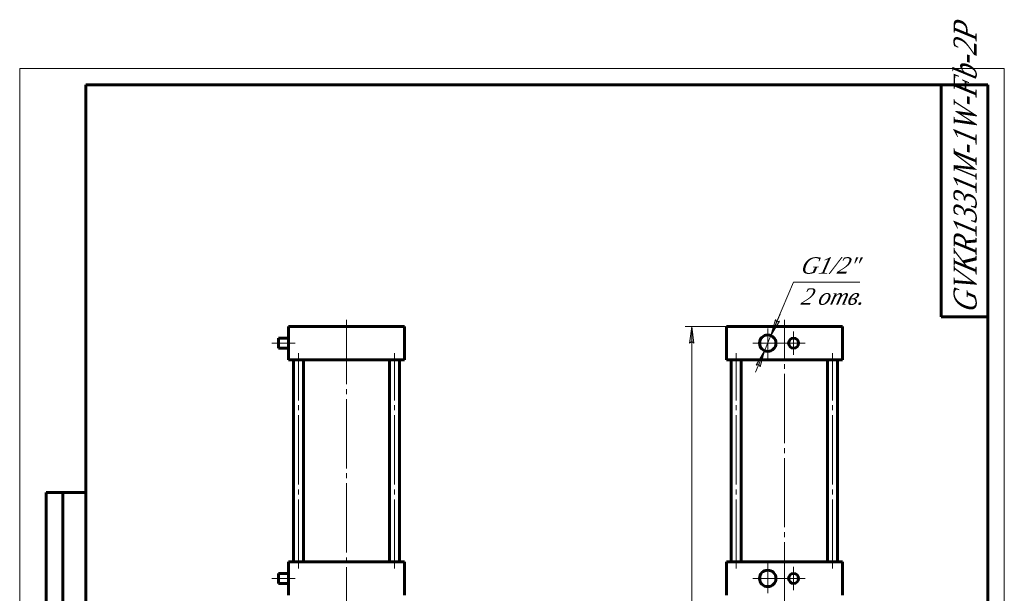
# Model space of a CAD drawing. Header units: millimetres. Extents: x -14 to 297, y 0 to 435.
# Tile 3 of 3: x 0 to 297, y 262 to 435. Entities that reach past the tile are written whole.
import ezdxf

# ---------------------------------------------------------------- set-up
doc = ezdxf.new("R2010")
doc.units = ezdxf.units.MM
for name, pattern in [('K5LT_AXLED', [25.370941, 20.870941, -1.5, 1.5, -1.5]), ('K5LT_BASIC', [0]), ('K5LT_THIN', [0])]:
    doc.linetypes.add(name, pattern=pattern)
doc.layers.add('Системный слой', color=7, linetype='Continuous')
doc.layers.add('Системный слой (1)', color=251, linetype='Continuous', true_color=0x6c6c6c)
doc.styles.add('KDIMTEXTSTYLE', font='txt', dxfattribs={"width": 0.96, "oblique": 15, "height": 5})
doc.styles.add('KTEXTSTYLE', font='txt', dxfattribs={"width": 0.96, "height": 5})
doc.dimstyles.new('KDIMSTYLE (0.25)', dxfattribs={"dimtxt": 5, "dimasz": 1, "dimexe": 2, "dimexo": 0, "dimgap": 1, "dimtad": 1, "dimlfac": 4, "dimtxsty": 'KDIMTEXTSTYLE', "dimsah": 1, "dimcen": 0, "dimdle": 1, "dimadec": 0, "dimazin": 0, "dimtfac": 0.667, "dimtmove": 0, "dimatfit": 3, "dimfxl": 1, "dimtvp": 1, "dimtolj": 1, "dimtzin": 0, "dimarcsym": 0})

# ---------------------------------------------------------------- blocks, each defined once
blk = doc.blocks.new('U0')
at = {"layer": 'Системный слой (1)', "color": 143, "linetype": 'K5LT_BASIC', "lineweight": 60, "true_color": 0x33acca}
for p, q in [((78.06, 337.07), (78.06, 338.57)), ((78.06, 335.57), (78.06, 337.07))]:
    blk.add_line(p, q, dxfattribs=at)
blk = doc.blocks.new('U1')
at = {"layer": 'Системный слой (1)', "color": 143, "linetype": 'K5LT_BASIC', "lineweight": 60, "true_color": 0x33acca}
for p, q in [((78.06, 266.07), (78.06, 267.57)), ((78.06, 264.57), (78.06, 266.07))]:
    blk.add_line(p, q, dxfattribs=at)
blk = doc.blocks.new('U10')
at = {"layer": 'Системный слой (1)', "color": 30, "linetype": 'K5LT_AXLED', "lineweight": 18, "true_color": 0xff8000}
for q in [(98.56, 344.07), (70.19, 147.07), (126.94, 147.07), (98.56, 118.69)]:
    blk.add_line((98.56, 147.07), q, dxfattribs=at)
blk = doc.blocks.new('D6')
at = {"layer": 'Системный слой (1)'}
for points in [[(226.62, 339.35), (229.18, 343.69), (228.37, 343.49), (227.96, 344.21)], [(223.34, 329.93), (224.69, 334.79), (222.13, 330.44), (222.93, 330.65)]]:
    blk.add_hatch(color=7, dxfattribs=at).paths.add_polyline_path(points)
at = {"layer": 'Системный слой (1)', "color": 7, "linetype": 'K5LT_THIN', "lineweight": 18, "true_color": 0xffffff}
for p, q in [((226.62, 339.35), (233.44, 355.45)), ((226.62, 339.35), (229.35, 345.79)), ((227.96, 344.21), (226.62, 339.35)), ((226.62, 339.35), (229.18, 343.69)), ((228.37, 343.49), (227.96, 344.21)), ((229.18, 343.69), (228.37, 343.49)), ((224.69, 334.79), (226.62, 339.35)), ((224.69, 334.79), (221.96, 328.34)), ((224.69, 334.79), (222.13, 330.44)), ((223.34, 329.93), (224.69, 334.79)), ((222.13, 330.44), (222.93, 330.65)), ((222.93, 330.65), (223.34, 329.93))]:
    blk.add_line(p, q, dxfattribs=at)
blk.add_wipeout([(235.44, 347.07), (235.44, 363.83), (250.81, 363.83), (250.81, 347.07)]).dxf.layer = 'Системный слой (1)'
blk.add_line((233.44, 355.45), (253.45, 355.45), dxfattribs=at)
at = {"layer": 'Системный слой (1)', "color": 7, "char_height": 5, "attachment_point": 1, "style": 'KTEXTSTYLE'}
for s, insert in [('\\fArial|b0|c204|p34;\\H5.0;\\W1.000;\\Q15;\\fGOST Type AU|b0|i0|c204|p34;\\Q15;\\W0.960;G1/2"', (235.44, 363.03)), ('\\fArial|b0|c204|p34;\\H5.0;\\W1.000;\\Q15;\\fGOST Type AU|b0|i0|c204|p34;\\Q15;\\W0.960;2 отв.', (235.44, 353.65))]:
    blk.add_mtext(s, dxfattribs=dict(at, insert=insert))
blk = doc.blocks.new('KDIMARROW_01')
at = {"layer": 'Системный слой'}
blk.add_hatch(color=0, dxfattribs=at).paths.add_polyline_path([(0, 0), (-5, 0.66), (-4.5, 0), (-5, -0.66)])
at = {"layer": 'Системный слой', "color": 0, "linetype": 'K5LT_THIN', "lineweight": 18}
for p, q in [((-4.5, 0), (-5, 0.66)), ((-5, 0.66), (0, 0)), ((0, 0), (-5, -0.66)), ((-5, -0.66), (-4.5, 0))]:
    blk.add_line(p, q, dxfattribs=at)
at = {"layer": 'Системный слой (1)', "color": 0, "linetype": 'K5LT_THIN', "lineweight": 18}
blk.add_line((98.56, 147.07), (98.31, 147.07), dxfattribs=at)
blk = doc.blocks.new('U14')
at = {"layer": 'Системный слой (1)', "color": 30, "linetype": 'K5LT_AXLED', "lineweight": 18, "true_color": 0xff8000}
for q in [(225.65, 270.54), (221.18, 266.07), (230.13, 266.07), (225.65, 261.59)]:
    blk.add_line((225.65, 266.07), q, dxfattribs=at)
blk = doc.blocks.new('U15')
at = {"layer": 'Системный слой (1)', "color": 30, "linetype": 'K5LT_AXLED', "lineweight": 18, "true_color": 0xff8000}
for q in [(225.65, 341.54), (221.18, 337.07), (230.13, 337.07), (225.65, 332.59)]:
    blk.add_line((225.65, 337.07), q, dxfattribs=at)
blk = doc.blocks.new('U16')
at = {"layer": 'Системный слой (1)', "color": 30, "linetype": 'K5LT_AXLED', "lineweight": 18, "true_color": 0xff8000}
for q in [(233.44, 269.57), (229.94, 266.07), (236.94, 266.07), (233.44, 262.57)]:
    blk.add_line((233.44, 266.07), q, dxfattribs=at)
blk = doc.blocks.new('U17')
at = {"layer": 'Системный слой (1)', "color": 30, "linetype": 'K5LT_AXLED', "lineweight": 18, "true_color": 0xff8000}
for q in [(233.44, 340.57), (229.94, 337.07), (236.94, 337.07), (233.44, 333.57)]:
    blk.add_line((233.44, 337.07), q, dxfattribs=at)
blk = doc.blocks.new('D8')
at = {"layer": 'Системный слой (1)'}
for points in [[(203.39, 337.07), (202.73, 342.07), (202.07, 337.07), (202.73, 337.57)], [(202.73, 147.07), (203.39, 152.07), (202.73, 151.57), (202.07, 152.07)]]:
    blk.add_hatch(color=7, dxfattribs=at).paths.add_polyline_path(points)
at = {"layer": 'Системный слой (1)', "color": 7, "linetype": 'K5LT_THIN', "lineweight": 18, "true_color": 0xffffff}
for p, q in [((215.65, 342.07), (200.73, 342.07)), ((202.07, 337.07), (202.73, 342.07)), ((202.73, 342.07), (203.39, 337.07)), ((202.73, 337.57), (202.07, 337.07)), ((203.39, 337.07), (202.73, 337.57)), ((202.73, 147.07), (202.07, 152.07)), ((202.07, 152.07), (202.73, 151.57)), ((202.73, 151.57), (203.39, 152.07)), ((203.39, 152.07), (202.73, 147.07)), ((224.28, 147.07), (200.73, 147.07))]:
    blk.add_line(p, q, dxfattribs=at)
blk.add_wipeout([(201.73, 238.9), (194.35, 238.9), (194.35, 249.79), (201.73, 249.79)]).dxf.layer = 'Системный слой (1)'
blk.add_line((202.73, 342.07), (202.73, 147.07), dxfattribs=at)
at = {"layer": 'Системный слой (1)', "color": 7, "insert": (195.14, 238.9), "char_height": 5, "attachment_point": 1, "rotation": 90, "style": 'KTEXTSTYLE'}
blk.add_mtext('\\fArial|b0|c204|p34;\\H5.0;\\W1.000;\\Q15;\\fGOST Type AU|b0|i0|c204|p34;\\Q15;\\W0.960;780', dxfattribs=at)
blk = doc.blocks.new('U18')
at = {"color": 7, "linetype": 'K5LT_THIN', "lineweight": 18, "true_color": 0xffffff}
for p, q in [((0, 0), (0, 420)), ((0, 420), (297, 420)), ((297, 420), (297, 0)), ((107, 55), (172, 55)), ((107, 50), (172, 50)), ((107, 45), (172, 45)), ((246.96, 25), (246.96, 40)), ((251.98, 25), (251.98, 40)), ((107, 30), (172, 30)), ((107, 25), (172, 25)), ((107, 20), (172, 20)), ((107, 15), (172, 15)), ((107, 10), (172, 10)), ((297, 0), (0, 0))]:
    blk.add_line(p, q, dxfattribs=at)
at = {"color": 143, "linetype": 'K5LT_BASIC', "lineweight": 60, "true_color": 0x33acca}
for p, q in [((20, 5), (20, 415)), ((20, 415), (292, 415)), ((278, 345), (278, 415)), ((292, 415), (292, 5)), ((292, 345), (278, 345)), ((8, 172), (8, 292)), ((20, 292), (8, 292)), ((13, 172), (13, 292)), ((20, 232), (8, 232)), ((20, 172), (8, 172)), ((8, 5), (8, 150)), ((20, 150), (8, 150)), ((13, 5), (13, 150)), ((20, 115), (8, 115)), ((20, 90), (8, 90)), ((20, 65), (8, 65)), ((107, 60), (292, 60)), ((107, 5), (107, 60)), ((114, 35), (114, 60)), ((124, 5), (124, 60)), ((147, 5), (147, 60)), ((162, 5), (162, 60)), ((172, 5), (172, 60)), ((172, 45), (292, 45)), ((242, 5), (242, 45)), ((257, 25), (257, 45)), ((274, 25), (274, 45)), ((107, 40), (172, 40)), ((242, 40), (257, 40)), ((257, 40), (292, 40)), ((107, 35), (172, 35)), ((20, 30), (8, 30)), ((242, 25), (292, 25)), ((262.57, 20), (262.57, 25)), ((172, 20), (242, 20)), ((242, 20), (292, 20)), ((20, 5), (8, 5)), ((292, 5), (20, 5))]:
    blk.add_line(p, q, dxfattribs=at)
at = {"color": 7, "attachment_point": 1, "rotation": 90, "style": 'KTEXTSTYLE'}
for s, insert, char_height in [('\\fArial|b0|c204|p34;\\H5.0;\\W1.000;\\Q15;\\fGOST Type AU|b0|i0|c204|p34;\\Q15;\\W0.823;\\H7.00;GVKR1331M-1W-Fb-2P', (281.64, 346.19), 7), ('\\fArial|b0|c204|p34;\\H5.0;\\W1.000;\\Q15;\\fGOST Type AU|b0|i0|c204|p34;\\Q15;\\W0.960;\\H3.50;Подп. и дата', (8.82, 120.66), 3.5), ('\\fArial|b0|c204|p34;\\H5.0;\\W1.000;\\Q15;\\fGOST Type AU|b0|i0|c204|p34;\\Q15;\\W0.960;\\H3.50;Подп. и дата', (8.82, 35.66), 3.5), ('\\fArial|b0|c204|p34;\\H5.0;\\W1.000;\\Q15;\\fGOST Type AU|b0|i0|c204|p34;\\Q15;\\W0.960;\\H3.50;Инв. № подл.', (8.82, 6.57), 3.5)]:
    blk.add_mtext(s, dxfattribs=dict(at, insert=insert, char_height=char_height))
at = {"color": 7, "attachment_point": 1, "style": 'KTEXTSTYLE'}
for s, insert, char_height in [('\\fArial|b0|c204|p34;\\H5.0;\\W1.000;\\Q15;\\fGOST Type AU|b0|i0|c204|p34;\\Q15;\\W0.960;\\H7.00;GVKR1331M-1W-Fb-2P', (192.57, 55.86), 7), ('\\fArial|b0|c204|p34;\\H5.0;\\W1.000;\\Q15;\\fGOST Type AU|b0|i0|c204|p34;\\Q15;\\W0.960;Задвижка шиберная с', (179.04, 41.21), 5), ('\\fArial|b0|c204|p34;\\H5.0;\\W1.000;\\Q15;\\fGOST Type AU|b0|i0|c204|p34;\\Q15;\\W0.960;\\H3.50;Лит.', (245.47, 44.18), 3.5), ('\\fArial|b0|c204|p34;\\H5.0;\\W1.000;\\Q15;\\fGOST Type AU|b0|i0|c204|p34;\\Q15;\\W0.960;\\H3.50;Масса', (259.58, 44.18), 3.5), ('\\fArial|b0|c204|p34;\\H5.0;\\W1.000;\\Q15;\\fGOST Type AU|b0|i0|c204|p34;\\Q15;\\W0.926;\\H3.50;Масштаб', (274.52, 44.18), 3.5), ('\\fArial|b0|c204|p34;\\H5.0;\\W1.000;\\Q15;\\fGOST Type AU|b0|i0|c204|p34;\\Q15;\\W0.786;\\H3.50;Изм.', (107.62, 39.18), 3.5), ('\\fArial|b0|c204|p34;\\H5.0;\\W1.000;\\Q15;\\fGOST Type AU|b0|i0|c204|p34;\\Q15;\\W0.800;\\H3.50;Лист', (114.61, 39.18), 3.5), ('\\fArial|b0|c204|p34;\\H5.0;\\W1.000;\\Q15;\\fGOST Type AU|b0|i0|c204|p34;\\Q15;\\W0.960;\\H3.50;№ докум.', (127.63, 39.18), 3.5), ('\\fArial|b0|c204|p34;\\H5.0;\\W1.000;\\Q15;\\fGOST Type AU|b0|i0|c204|p34;\\Q15;\\W0.960;\\H3.50;Подп.', (150.1, 39.18), 3.5), ('\\fArial|b0|c204|p34;\\H5.0;\\W1.000;\\Q15;\\fGOST Type AU|b0|i0|c204|p34;\\Q15;\\W0.800;\\H3.50;Дата', (162.61, 39.18), 3.5), ('\\fArial|b0|c204|p34;\\H5.0;\\W1.000;\\Q15;\\fGOST Type AU|b0|i0|c204|p34;\\Q15;\\W0.960;\\H3.50;Разраб.', (107.5, 34.18), 3.5), ('\\fArial|b0|c204|p34;\\H5.0;\\W1.000;\\Q15;\\fGOST Type AU|b0|i0|c204|p34;\\Q15;\\W0.960;23', (261.55, 34.9), 5), ('\\fArial|b0|c204|p34;\\H5.0;\\W1.000;\\Q15;\\fGOST Type AU|b0|i0|c204|p34;\\Q15;\\W0.960;{\\c16737820;1:4}', (278.98, 34.9), 5), ('\\fArial|b0|c204|p34;\\H5.0;\\W1.000;\\Q15;\\fGOST Type AU|b0|i0|c204|p34;\\Q15;\\W0.960;\\H3.50;Пров.', (107.5, 29.18), 3.5), ('\\fArial|b0|c204|p34;\\H5.0;\\W1.000;\\Q15;\\fGOST Type AU|b0|i0|c204|p34;\\Q15;\\W0.960;\\H3.50;Т.контр.', (107.5, 24.18), 3.5), ('\\fArial|b0|c204|p34;\\H5.0;\\W1.000;\\Q15;\\fGOST Type AU|b0|i0|c204|p34;\\Q15;\\W0.960;\\H3.50;Лист', (243.32, 24.18), 3.5), ('\\fArial|b0|c204|p34;\\H5.0;\\W1.000;\\Q15;\\fGOST Type AU|b0|i0|c204|p34;\\Q15;\\W0.960;\\H3.50;Листов', (264.36, 24.18), 3.5), ('\\fArial|b0|c204|p34;\\H5.0;\\W1.000;\\Q15;\\fGOST Type AU|b0|i0|c204|p34;\\Q15;\\W0.960;\\H3.50;1', (284.91, 24.18), 3.5), ('\\fArial|b0|c204|p34;\\H5.0;\\W1.000;\\Q15;\\fGOST Type AU|b0|i0|c204|p34;\\Q15;\\W0.960;\\H3.50;Н.контр.', (107.5, 14.18), 3.5), ('\\fArial|b0|c204|p34;\\H5.0;\\W1.000;\\Q15;\\fGOST Type AU|b0|i0|c204|p34;\\Q15;\\W0.960;\\H3.50;Утв.', (107.5, 9.18), 3.5), ('\\fArial|b0|c204|p34;\\H5.0;\\W1.000;\\Q15;\\fGOST Type AU|b0|i0|c204|p34;\\Q15;\\W0.960;\\H3.50;Копировал', (182.5, 4.18), 3.5), ('\\fArial|b0|c204|p34;\\H5.0;\\W1.000;\\Q15;\\fGOST Type AU|b0|i0|c204|p34;\\Q15;\\W0.960;\\H3.50;Формат', (252.5, 4.18), 3.5), ('\\fArial|b0|c204|p34;\\H5.0;\\W1.000;\\Q15;\\fGOST Type AU|b0|i0|c204|p34;\\Q15;\\W0.960;\\H3.50;A3', (272.5, 4.18), 3.5)]:
    blk.add_mtext(s, dxfattribs=dict(at, insert=insert, char_height=char_height))

msp = doc.modelspace()

# ---------------------------------------------------------------- linework, layer by layer
at = {"layer": 'Системный слой (1)', "color": 143, "linetype": 'K5LT_BASIC', "lineweight": 60, "true_color": 0x33acca}
for p, q in [((81.0609, 332.0678), (81.0609, 342.0678)), ((81.0609, 342.0678), (83.5609, 342.0678)), ((83.5609, 342.0678), (113.5609, 342.0678)), ((113.5609, 342.0678), (116.0609, 342.0678)), ((116.0609, 332.0678), (116.0609, 342.0678)), ((213.1527, 342.0678), (215.6527, 342.0678)), ((213.1527, 332.0678), (213.1527, 342.0678)), ((215.6527, 342.0678), (245.6527, 342.0678)), ((245.6527, 342.0678), (248.1527, 342.0678)), ((248.1527, 332.0678), (248.1527, 342.0678)), ((81.0609, 338.5678), (78.0609, 338.5678)), ((81.0609, 335.5678), (78.0609, 335.5678)), ((83.5609, 332.0678), (81.0609, 332.0678)), ((82.5652, 271.0678), (82.5652, 332.0678)), ((83.5609, 332.0678), (113.5609, 332.0678)), ((85.5652, 271.0678), (85.5652, 332.0678)), ((111.5566, 271.0678), (111.5566, 332.0678)), ((116.0609, 332.0678), (113.5609, 332.0678)), ((114.5566, 271.0678), (114.5566, 332.0678)), ((215.6527, 332.0678), (213.1527, 332.0678)), ((214.657, 271.0678), (214.657, 332.0678)), ((215.6527, 332.0678), (245.6527, 332.0678)), ((217.657, 271.0678), (217.657, 332.0678)), ((243.6484, 271.0678), (243.6484, 332.0678)), ((248.1527, 332.0678), (245.6527, 332.0678)), ((246.6484, 271.0678), (246.6484, 332.0678)), ((81.0609, 261.0678), (81.0609, 271.0678)), ((81.0609, 271.0678), (83.5609, 271.0678)), ((83.5609, 271.0678), (113.5609, 271.0678)), ((113.5609, 271.0678), (116.0609, 271.0678)), ((116.0609, 261.0678), (116.0609, 271.0678)), ((213.1527, 261.0678), (213.1527, 271.0678)), ((213.1527, 271.0678), (215.6527, 271.0678)), ((215.6527, 271.0678), (245.6527, 271.0678)), ((245.6527, 271.0678), (248.1527, 271.0678)), ((248.1527, 261.0678), (248.1527, 271.0678)), ((81.0609, 267.5678), (78.0609, 267.5678)), ((81.0609, 264.5678), (78.0609, 264.5678))]:
    msp.add_line(p, q, dxfattribs=at)
at = {"layer": 'Системный слой (1)', "color": 30, "linetype": 'K5LT_AXLED', "lineweight": 18, "true_color": 0xff8000}
for p, q in [((230.6527, 129.3122), (230.6527, 344.0678)), ((83.0609, 337.0678), (76.0609, 337.0678)), ((84.0652, 269.0678), (84.0652, 334.0678)), ((113.0566, 269.0678), (113.0566, 334.0678)), ((216.157, 269.0678), (216.157, 334.0678)), ((83.0609, 266.0678), (76.0609, 266.0678))]:
    msp.add_line(p, q, dxfattribs=at)
at = {"layer": 'Системный слой (1)', "color": 143, "linetype": 'K5LT_BASIC', "lineweight": 60, "true_color": 0x33acca}
for centre, radius in [((225.6527, 337.0678), 2.475), ((233.442, 337.0678), 1.5), ((225.6527, 266.0678), 2.475), ((233.442, 266.0678), 1.5)]:
    msp.add_circle(centre, radius, dxfattribs=at)

# ---------------------------------------------------------------- block references
at = {"layer": 'Системный слой (1)'}
for name in ['U10', 'U0', 'U14', 'U1', 'U16']:
    msp.add_blockref(name, (0, 0), dxfattribs=at)

# ---------------------------------------------------------------- next in the draw order: dimensions: what is measured, and where the dimension line sits
at = {"layer": 'Системный слой (1)', "color": 7}
dim = msp.add_diameter_dim_2p(p1=(221.7896, 327.9526), p2=(229.5157, 346.183), text='\\fGOST Type AU|b0|c204|p34;\\H5.0;\\W0.960;\\Q15;\\fGOST Type AU|b0|c204|p34;\\H5.0;\\W0.960;\\Q15;\\fGOST Type AU|b0|i0|c204|p34;\\Q15;G1/2"\\X\\fGOST Type AU|b0|c204|p34;\\H5.0;\\W0.960;\\Q15;\\fGOST Type AU|b0|i0|c204|p34;\\Q15;2 отв.', dimstyle='KDIMSTYLE (0.25)', override={"dimtih": 1, "dimtoh": 1, "dimblk1": 'KDIMARROW_01', "dimblk2": 'KDIMARROW_01', "dimclrt": 7, "dimtmove": 1, "dimatfit": 2, "dimtolj": 1}, dxfattribs=at)
dim.commit()
dim.dimension.update_dxf_attribs({"geometry": 'D6', "text_midpoint": (235.442, 355.4474)})

# ---------------------------------------------------------------- next in the draw order: linework, layer by layer
at = {"layer": 'Системный слой (1)', "color": 30, "linetype": 'K5LT_AXLED', "lineweight": 18, "true_color": 0xff8000}
msp.add_line((245.1484, 269.0678), (245.1484, 334.0678), dxfattribs=at)

# ---------------------------------------------------------------- next in the draw order: block references
at = {"layer": 'Системный слой (1)'}
for name in ['U15', 'U17']:
    msp.add_blockref(name, (0, 0), dxfattribs=at)

# ---------------------------------------------------------------- next in the draw order: dimensions: what is measured, and where the dimension line sits
at = {"layer": 'Системный слой (1)', "color": 7}
dim = msp.add_linear_dim(base=(202.7301, 342.0678), p1=(224.2777, 147.0678), p2=(215.6527, 342.0678), angle=90, dimstyle='KDIMSTYLE (0.25)', override={"dimexo": 0, "dimpost": '\\fGOST Type AU|b0|c204|p34;\\H5.0;\\W0.960;\\Q15;<>', "dimblk1": 'KDIMARROW_01', "dimblk2": 'KDIMARROW_01', "dimse1": 0, "dimse2": 0, "dimclrt": 7, "dimtol": 1, "dimtp": 0, "dimtm": 0, "dimtdec": 5, "dimtolj": 1}, dxfattribs=at)
dim.commit()
dim.dimension.update_dxf_attribs({"geometry": 'D8', "text_midpoint": (202.7301, 244.5678), "dimtype": 160})

# ---------------------------------------------------------------- next in the draw order: block references
msp.add_blockref('U18', (0, 0))

doc.saveas('drawing.dxf')
